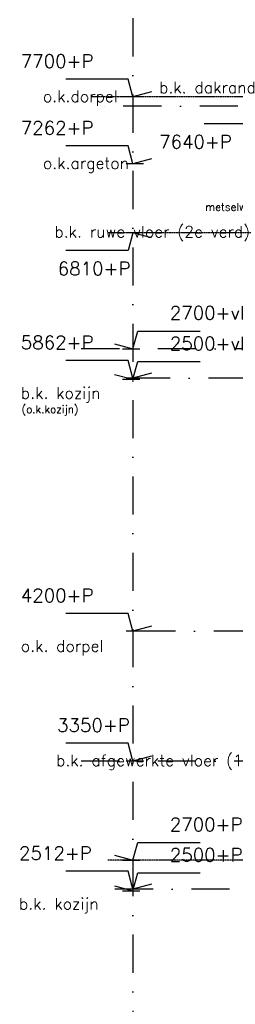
# Model space of a CAD drawing. Extents: x 145187 to 222247, y 87753 to 171871.
# Tile 6 of 36: x 149574 to 150983, y 94202 to 100652. Entities that reach past the tile are written whole.
import ezdxf

# ---------------------------------------------------------------- set-up
doc = ezdxf.new("R2010")
doc.units = 0
doc.header["$LTSCALE"] = 5
doc.header["$MEASUREMENT"] = 0
doc.linetypes.add('DASHDOT', pattern=[1, 0.5, -0.25, 0, -0.25])
doc.linetypes.add('DD1', pattern=[2.66667, 1.66667, -0.5, 0, -0.5])
doc.layers.get('0').update_dxf_attribs({"linetype": 'CONTINUOUS'})
for name, color, linetype in [('A--M01A1_MAATVOERING', 1, 'CONTINUOUS'), ('A--M01B1_HOOGTE_MAATV', 1, 'CONTINUOUS'), ('A--T01A-25_TEKST', 2, 'CONTINUOUS'), ('A--T01B2_HOOGTE_MAATV', 2, 'CONTINUOUS'), ('A--T01B3_HOOGTE_MAATV', 3, 'CONTINUOUS'), ('STRAMIEN', 8, 'DD1')]:
    doc.layers.add(name, color=color, linetype=linetype)
doc.styles.add('HIEMSTRA', font='romans.shx')
doc.styles.add('HOOGTEXT', font='ROMANS.shx', dxfattribs={"height": 2.5})

# ---------------------------------------------------------------- blocks, each defined once
blk = doc.blocks.new('HOOGTEP')
at = {"layer": 'A--M01A1_MAATVOERING'}
for p, q in [((0, 0), (0.62, 2.33)), ((0.62, 2.33), (8.79, 2.33)), ((-2.41, 0.65), (0, 0))]:
    blk.add_line(p, q, dxfattribs=at)
at = {"layer": 'A--M01B1_HOOGTE_MAATV'}
blk.add_line((-1.38, 0), (0.91, 0), dxfattribs=at)
at = {"layer": 'A--T01B2_HOOGTE_MAATV', "style": 'HOOGTEXT', "flags": 4}
blk.add_attdef('TEKST', (1.84, -0.67), '', height=1.5, dxfattribs=at)
at = {"layer": 'A--T01B3_HOOGTE_MAATV', "style": 'HOOGTEXT', "flags": 4}
blk.add_attdef('HOOGTE', (1.67, 3.82), '', height=1.75, dxfattribs=at)

msp = doc.modelspace()

# ---------------------------------------------------------------- linework, layer by layer
at = {"layer": 'STRAMIEN', "linetype": 'DASHDOT', "ltscale": 100}
for p, q in [((150314.3, 107162), (150314.3, 90125.1)), ((152500.8, 100085.9), (150032, 100085.9)), ((171730.5, 98495.9, -0.1), (149883, 98495.9)), ((156058.8, 98302.9), (150314.3, 98302.9)), ((156093.2, 96645.9, 0), (150314.3, 96645.9, 0)), ((171730.5, 95795.9, -0.1), (149883, 95795.9)), ((160948.3, 94957.5), (150148.7, 94957.5))]:
    msp.add_line(p, q, dxfattribs=at)
at = {"layer": 'STRAMIEN', "linetype": 'DASHDOT'}
for p, q in [((160948.3, 100145.9), (150040.5, 100145.9)), ((171722.7, 99255.9), (150148.7, 99255.9)), ((160948.3, 95145.9), (150148.7, 95145.9))]:
    msp.add_line(p, q, dxfattribs=at)

# ---------------------------------------------------------------- block references
ref = msp.add_blockref('HOOGTEP', (150314.3, 100145.9), dxfattribs=dict(xscale=-50, yscale=50, zscale=50))
ref.add_attrib('TEKST', 'o.k.dorpel', (149725.8, 100112.3), dxfattribs={"layer": 'A--T01B2_HOOGTE_MAATV', "height": 75, "style": 'HOOGTEXT', "flags": 4})
ref.add_attrib('HOOGTE', '7700+P', (149580.6, 100336.9), dxfattribs={"layer": 'A--T01B3_HOOGTE_MAATV', "height": 87.5, "style": 'HOOGTEXT', "flags": 4})
ref = msp.add_blockref('HOOGTEP', (151218.6, 100085.9), dxfattribs=dict(xscale=50, yscale=50, zscale=50, rotation=180))
ref.add_attrib('TEKST', 'b.k. dakrand', (150485, 100169.9), dxfattribs={"layer": 'A--T01B2_HOOGTE_MAATV', "height": 75, "style": 'HOOGTEXT', "flags": 4})
ref.add_attrib('HOOGTE', '7640+P', (150485, 99807.4), dxfattribs={"layer": 'A--T01B3_HOOGTE_MAATV', "height": 87.5, "style": 'HOOGTEXT', "flags": 4})
ref = msp.add_blockref('HOOGTEP', (150314.3, 99707.9), dxfattribs=dict(xscale=-50, yscale=50, zscale=50))
ref.add_attrib('TEKST', 'o.k.argeton', (149725.8, 99674.3), dxfattribs={"layer": 'A--T01B2_HOOGTE_MAATV', "height": 75, "style": 'HOOGTEXT', "flags": 4})
ref.add_attrib('HOOGTE', '7262+P', (149580.6, 99898.9), dxfattribs={"layer": 'A--T01B3_HOOGTE_MAATV', "height": 87.5, "style": 'HOOGTEXT', "flags": 4})
ref = msp.add_blockref('HOOGTEP', (150314.3, 99255.9), dxfattribs=dict(xscale=50, yscale=50, zscale=50, rotation=180))
ref.add_attrib('TEKST', 'b.k. ruwe vloer (2e verd)', (149800.8, 99225.2), dxfattribs={"layer": 'A--T01B2_HOOGTE_MAATV', "height": 75, "style": 'HOOGTEXT', "flags": 4})
ref.add_attrib('HOOGTE', '6810+P', (149822.3, 98977.4), dxfattribs={"layer": 'A--T01B3_HOOGTE_MAATV', "height": 87.5, "style": 'HOOGTEXT', "flags": 4})
ref = msp.add_blockref('HOOGTEP', (150314.3, 98495.9), dxfattribs=dict(xscale=50, yscale=50, zscale=50))
ref.add_attrib('HOOGTE', '2700+vloer', (150555.2, 98686.9), dxfattribs={"layer": 'A--T01B3_HOOGTE_MAATV', "height": 87.5, "style": 'HOOGTEXT', "flags": 4})
ref = msp.add_blockref('HOOGTEP', (150314.3, 98302.9), dxfattribs=dict(xscale=-50, yscale=50, zscale=50))
ref.add_attrib('TEKST', 'b.k. kozijn', (149580.9, 98168.9), dxfattribs={"layer": 'A--T01B2_HOOGTE_MAATV', "height": 75, "style": 'HOOGTEXT', "flags": 4})
ref.add_attrib('HOOGTE', '5862+P', (149580.9, 98493.9), dxfattribs={"layer": 'A--T01B3_HOOGTE_MAATV', "height": 87.5, "style": 'HOOGTEXT', "flags": 4})
ref = msp.add_blockref('HOOGTEP', (150314.3, 98295.9), dxfattribs=dict(xscale=50, yscale=50, zscale=50))
ref.add_attrib('HOOGTE', '2500+vloer', (150555.2, 98486.9), dxfattribs={"layer": 'A--T01B3_HOOGTE_MAATV', "height": 87.5, "style": 'HOOGTEXT', "flags": 4})
ref = msp.add_blockref('HOOGTEP', (150314.3, 96645.9, 0), dxfattribs=dict(xscale=-50, yscale=50, zscale=50))
ref.add_attrib('TEKST', 'o.k. dorpel', (149580.9, 96511.9, 0), dxfattribs={"layer": 'A--T01B2_HOOGTE_MAATV', "height": 75, "style": 'HOOGTEXT', "flags": 4})
ref.add_attrib('HOOGTE', '4200+P', (149580.9, 96836.9, 0), dxfattribs={"layer": 'A--T01B3_HOOGTE_MAATV', "height": 87.5, "style": 'HOOGTEXT', "flags": 4})
ref = msp.add_blockref('HOOGTEP', (150314.3, 95795.9), dxfattribs=dict(xscale=-50, yscale=50, zscale=50))
ref.add_attrib('TEKST', 'b.k. afgewerkte vloer (1e verd)', (149811.6, 95762.3), dxfattribs={"layer": 'A--T01B2_HOOGTE_MAATV', "height": 75, "style": 'HOOGTEXT', "flags": 4})
ref.add_attrib('HOOGTE', '3350+P', (149818.1, 95986.9), dxfattribs={"layer": 'A--T01B3_HOOGTE_MAATV', "height": 87.5, "style": 'HOOGTEXT', "flags": 4})
ref = msp.add_blockref('HOOGTEP', (150314.3, 95145.9), dxfattribs=dict(xscale=50, yscale=50, zscale=50))
ref.add_attrib('HOOGTE', '2700+P', (150555.2, 95336.9), dxfattribs={"layer": 'A--T01B3_HOOGTE_MAATV', "height": 87.5, "style": 'HOOGTEXT', "flags": 4})
ref = msp.add_blockref('HOOGTEP', (150314.3, 94957.5), dxfattribs=dict(xscale=-50, yscale=50, zscale=50))
ref.add_attrib('TEKST', 'b.k. kozijn', (149569.2, 94823.5), dxfattribs={"layer": 'A--T01B2_HOOGTE_MAATV', "height": 75, "style": 'HOOGTEXT', "flags": 4})
ref.add_attrib('HOOGTE', '2512+P', (149569.2, 95148.5), dxfattribs={"layer": 'A--T01B3_HOOGTE_MAATV', "height": 87.5, "style": 'HOOGTEXT', "flags": 4})
ref = msp.add_blockref('HOOGTEP', (150314.3, 94945.9), dxfattribs=dict(xscale=50, yscale=50, zscale=50))
ref.add_attrib('HOOGTE', '2500+P', (150555.2, 95136.9), dxfattribs={"layer": 'A--T01B3_HOOGTE_MAATV', "height": 87.5, "style": 'HOOGTEXT', "flags": 4})

# ---------------------------------------------------------------- texts
at = {"layer": 'A--T01A-25_TEKST', "style": 'HIEMSTRA'}
for s, p in [('metselwerk hardgrauw', (150786.9, 99400.2)), ('(o.k.kozijn)', (149585.8, 98075.1))]:
    msp.add_text(s, height=50, dxfattribs=at).set_placement(p)

doc.saveas('drawing.dxf')
